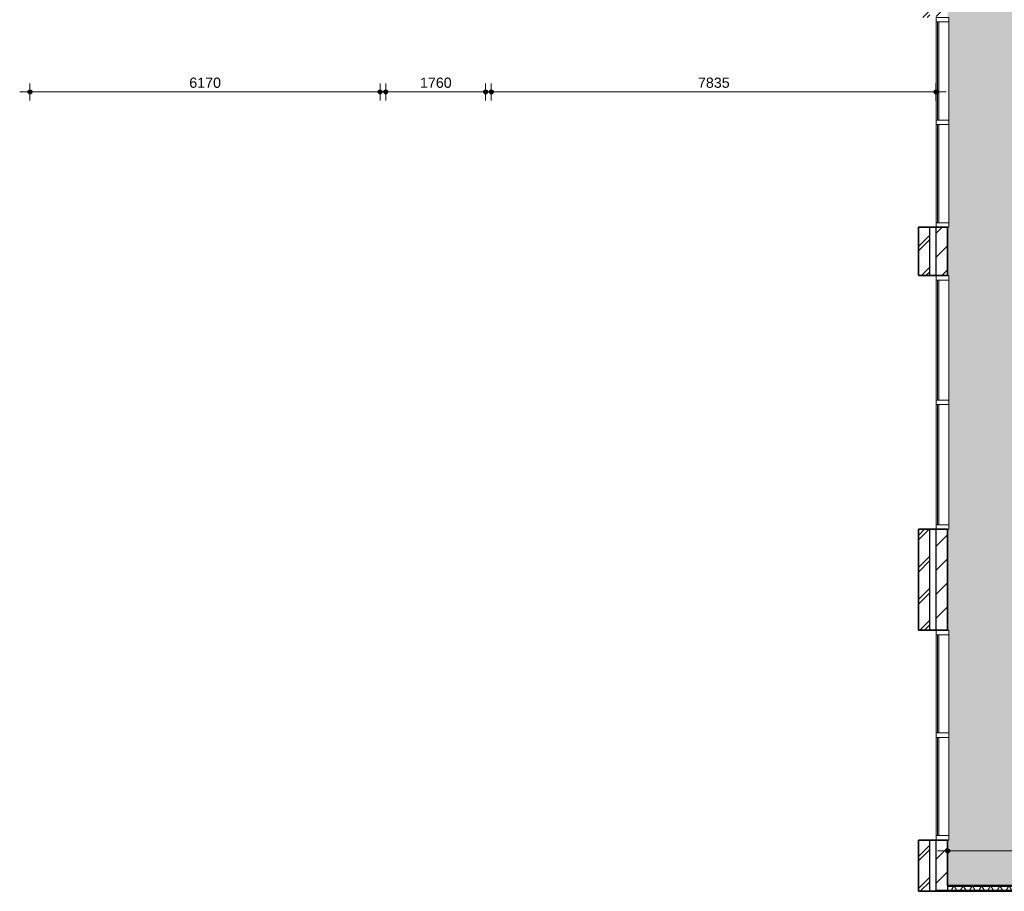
# Model space of a CAD drawing. Header units: millimetres. Extents: x 71235 to 117628, y -12665 to 42937.
# Tile 1 of 49: x 77898 to 95247, y -12585 to 2774. Entities that reach past the tile are written whole.
import ezdxf

# ---------------------------------------------------------------- set-up
doc = ezdxf.new("R2010")
doc.units = ezdxf.units.MM
for name, color, linetype, lineweight in [('A-ANNO-DIMS', 211, 'Continuous', 9), ('A-ANNO-DIMS-100', 211, 'Continuous', 9), ('A-AREA-PATT', 32, 'Continuous', 9), ('A-GLAZ-CURT', 52, 'Continuous', 13), ('A-GLAZ-CWMG', 51, 'Continuous', 13), ('A-WALL', 113, 'Continuous', 18), ('A-WALL-PATT', 111, 'Continuous', 35), ('I-WALL', 2, 'Continuous', 18)]:
    doc.layers.add(name, color=color, linetype=linetype, lineweight=lineweight)
doc.styles.add('Arial', font='arial.ttf', dxfattribs={"height": 180})
doc.dimstyles.new('1_8mm', dxfattribs={"dimscale": 304.8, "dimtxt": 183.646692, "dimasz": 0.918635, "dimexe": 0.492126, "dimexo": 0.0625, "dimgap": 0.059055, "dimtad": 1, "dimdec": 0, "dimrnd": 5, "dimzin": 0, "dimdsep": 46, "dimtxsty": 'Arial', "dimblk1": 'DOTSMALL', "dimblk2": 'DOTSMALL', "dimsah": 1, "dimcen": 0.09, "dimdle": 0.590551, "dimazin": 0, "dimtfac": 1, "dimtdec": 4, "dimtix": 1, "dimtmove": 0, "dimatfit": 3, "dimfxl": 0.492126, "dimfxlon": 1, "dimtvp": 1, "dimtolj": 1, "dimtzin": 0, "dimlwd": 13, "dimlwe": 13, "dimarcsym": 2})
pattern_1 = [(270, (96947.72, -12484.99), (200, 1e-14), []), (270, (96931.72, -12484.99), (200, 1e-14), []), (270, (96915.72, -12484.99), (200, 1e-14), []), (270, (96899.72, -12484.99), (200, 1e-14), [])]

# ---------------------------------------------------------------- blocks, each defined once
blk = doc.blocks.new('System Panel - glas_offset-35-7585375-plot_00')
at = {"layer": 'A-GLAZ-CURT'}
for p, q in [((865, 48), (-865, 48)), ((-865, 48), (-865, 23)), ((-865, 23), (865, 23)), ((865, 23), (865, 48))]:
    blk.add_line(p, q, dxfattribs=at)
blk = doc.blocks.new('Rectangular Mullion - 80x220-7585372-plot_00')
at = {"layer": 'A-GLAZ-CWMG'}
for p, q in [((94048, 1005), (94048, 2734)), ((94268, 1005), (94268, 2734))]:
    blk.add_line(p, q, dxfattribs=at)
blk = doc.blocks.new('Rectangular Mullion - 80x220-7500761-plot_00')
at = {"layer": 'A-GLAZ-CWMG'}
for p, q in [((-80, 0), (0, 0)), ((-80, -220), (-80, 0)), ((0, 0), (0, -220)), ((0, -220), (-80, -220))]:
    blk.add_line(p, q, dxfattribs=at)
blk = doc.blocks.new('Rectangular Mullion - 80x220-7500762-plot_00')
at = {"layer": 'A-GLAZ-CWMG'}
for p, q in [((0, 0), (-80, 0)), ((-80, 0), (-80, -220)), ((0, -220), (0, 0)), ((-80, -220), (0, -220))]:
    blk.add_line(p, q, dxfattribs=at)
blk = doc.blocks.new('System Panel - glas_offset-35-7585450-plot_00')
at = {"layer": 'A-GLAZ-CURT'}
for p, q in [((1058, 47), (-1058, 47)), ((-1058, 47), (-1058, 22)), ((-1058, 22), (1058, 22)), ((1058, 22), (1058, 47))]:
    blk.add_line(p, q, dxfattribs=at)
blk = doc.blocks.new('Rectangular Mullion - 80x220-7585447-plot_00')
at = {"layer": 'A-GLAZ-CWMG'}
for p, q in [((94048, -3929), (94048, -1814)), ((94268, -3929), (94268, -1814))]:
    blk.add_line(p, q, dxfattribs=at)
blk = doc.blocks.new('Rectangular Mullion - 80x220-7585374-plot_00')
at = {"layer": 'A-GLAZ-CWMG'}
for p, q in [((94048, -11603), (94048, -9874)), ((94268, -11603), (94268, -9874))]:
    blk.add_line(p, q, dxfattribs=at)
blk = doc.blocks.new('Rectangular Mullion - 80x220-7500658-plot_00')
at = {"layer": 'A-GLAZ-CWMG'}
for p, q in [((-40, 0), (40, 0)), ((-40, -220), (-40, 0)), ((40, 0), (40, -220)), ((40, -220), (-40, -220))]:
    blk.add_line(p, q, dxfattribs=at)
blk = doc.blocks.new('Rectangular Mullion - 80x220-7585449-plot_00')
at = {"layer": 'A-GLAZ-CWMG'}
for p, q in [((94048, -6124), (94048, -4009)), ((94268, -6124), (94268, -4009))]:
    blk.add_line(p, q, dxfattribs=at)
blk = doc.blocks.new('DIMBLOCK24-plot_00')
at = {"layer": 'A-ANNO-DIMS-100', "lineweight": 25}
h = blk.add_hatch(color=256, dxfattribs=at)
edge = h.paths.add_edge_path()
edge.add_arc((78078, 1502), 35, 0, 360)
h = blk.add_hatch(color=256, dxfattribs=at)
edge = h.paths.add_edge_path()
edge.add_arc((84248, 1502), 35, 0, 360)
at = {"layer": 'A-ANNO-DIMS-100', "lineweight": 13}
for p, q in [((78078, 1502), (78078, 1652)), ((84248, 1502), (84248, 1652)), ((77898, 1502), (84428, 1502)), ((78078, 1502), (78078, 1352)), ((84248, 1502), (84248, 1352))]:
    blk.add_line(p, q, dxfattribs=at)
at = {"layer": 'A-ANNO-DIMS-100', "lineweight": 25}
for centre in [(78078, 1502), (84248, 1502)]:
    blk.add_circle(centre, 35, dxfattribs=at)
at = {"layer": 'A-ANNO-DIMS-100', "color": 0, "lineweight": 13, "insert": (80886, 1754), "char_height": 180, "width": 664.52, "attachment_point": 1, "line_spacing_factor": 0.941778, "style": 'Arial'}
blk.add_mtext('6170', dxfattribs=at)
blk = doc.blocks.new('_DotSmall')
at = {"color": 0, "linetype": 'ByBlock', "const_width": 0.5}
blk.add_lwpolyline([(-0.0625, 0, 1), (0.0625, 0, 1)], format="xyb", close=True, dxfattribs=at)
blk = doc.blocks.new('DIMBLOCK25-plot_00')
at = {"layer": 'A-ANNO-DIMS-100', "lineweight": 25}
h = blk.add_hatch(color=256, dxfattribs=at)
edge = h.paths.add_edge_path()
edge.add_arc((84348, 1502), 35, 0, 360)
h = blk.add_hatch(color=256, dxfattribs=at)
edge = h.paths.add_edge_path()
edge.add_arc((86108, 1502), 35, 0, 360)
at = {"layer": 'A-ANNO-DIMS-100', "lineweight": 13}
for p, q in [((84348, 1502), (84348, 1652)), ((86108, 1502), (86108, 1652)), ((84168, 1502), (86288, 1502)), ((84348, 1502), (84348, 1352)), ((86108, 1502), (86108, 1352))]:
    blk.add_line(p, q, dxfattribs=at)
at = {"layer": 'A-ANNO-DIMS-100', "lineweight": 25}
for centre in [(84348, 1502), (86108, 1502)]:
    blk.add_circle(centre, 35, dxfattribs=at)
at = {"layer": 'A-ANNO-DIMS-100', "color": 0, "lineweight": 13, "insert": (84951, 1754), "char_height": 180, "width": 664.52, "attachment_point": 1, "line_spacing_factor": 0.941778, "style": 'Arial'}
blk.add_mtext('1760', dxfattribs=at)
blk = doc.blocks.new('DIMBLOCK26-plot_00')
at = {"layer": 'A-ANNO-DIMS-100', "lineweight": 25}
h = blk.add_hatch(color=256, dxfattribs=at)
edge = h.paths.add_edge_path()
edge.add_arc((86208, 1502), 35, 0, 360)
h = blk.add_hatch(color=256, dxfattribs=at)
edge = h.paths.add_edge_path()
edge.add_arc((94043, 1502), 35, 0, 360)
at = {"layer": 'A-ANNO-DIMS-100', "lineweight": 13}
for p, q in [((86208, 1502), (86208, 1652)), ((94043, 1502), (94043, 1652)), ((86028, 1502), (94223, 1502)), ((86208, 1502), (86208, 1352)), ((94043, 1502), (94043, 1352))]:
    blk.add_line(p, q, dxfattribs=at)
at = {"layer": 'A-ANNO-DIMS-100', "lineweight": 25}
for centre in [(86208, 1502), (94043, 1502)]:
    blk.add_circle(centre, 35, dxfattribs=at)
at = {"layer": 'A-ANNO-DIMS-100', "color": 0, "lineweight": 13, "insert": (89849, 1754), "char_height": 180, "width": 664.52, "attachment_point": 1, "line_spacing_factor": 0.941778, "style": 'Arial'}
blk.add_mtext('7835', dxfattribs=at)
blk = doc.blocks.new('DIMBLOCK28-plot_00')
at = {"layer": 'A-ANNO-DIMS-100', "lineweight": 25}
h = blk.add_hatch(color=256, dxfattribs=at)
edge = h.paths.add_edge_path()
edge.add_arc((94249, -11873), 35, 0, 360)
h = blk.add_hatch(color=256, dxfattribs=at)
edge = h.paths.add_edge_path()
edge.add_arc((99647, -11873), 35, 0, 360)
at = {"layer": 'A-ANNO-DIMS-100', "lineweight": 13}
for p, q in [((94249, -11873), (94249, -11723)), ((99647, -11873), (99647, -11723)), ((94069, -11873), (99827, -11873)), ((94249, -11873), (94249, -12023)), ((99647, -11873), (99647, -12023))]:
    blk.add_line(p, q, dxfattribs=at)
at = {"layer": 'A-ANNO-DIMS-100', "lineweight": 25}
for centre in [(94249, -11873), (99647, -11873)]:
    blk.add_circle(centre, 35, dxfattribs=at)
at = {"layer": 'A-ANNO-DIMS-100', "color": 0, "lineweight": 13, "insert": (96671, -11621), "char_height": 180, "width": 664.52, "attachment_point": 1, "line_spacing_factor": 0.941778, "style": 'Arial'}
blk.add_mtext('5400', dxfattribs=at)

msp = doc.modelspace()

# ---------------------------------------------------------------- hatches: boundary and pattern name
at = {"layer": 'A-AREA-PATT'}
h = msp.add_hatch(color=41, dxfattribs=at)
h.paths.add_polyline_path([(94248.7, -12485), (99646.7, -12485), (99646.7, -11684.5), (99627.7, -11684.4), (99627.7, -7985.8), (99646.7, -7985.7), (99646.7, -7134.5), (99627.7, -7134.5), (99627.7, -1734.4), (99646.7, -1734.4), (99646.7, -884.4), (99627.7, -884.4), (99627.7, 3465.5), (99447.7, 3466.6), (99447.7, 3865.5), (99627.7, 3865.5), (99627.7, 6265.6), (94143.3, 6265.6), (94143.3, 3865.5), (94443.3, 3865.5), (94443.3, 3465.5), (94248.7, 3465.5), (94248.7, 2814.3), (94267.7, 2814.3), (94267.7, -884.4), (94248.7, -884.4), (94248.7, -1734.4), (94267.7, -1734.4), (94267.7, -6204.4), (94248.7, -6204.4), (94248.7, -7984.5), (94267.7, -7984.5), (94267.7, -11683.1), (94248.7, -11683.2), (94248.7, -12031.4)])
h.paths.add_polyline_path([(94443.3, 6305.6), (95992.7, 6305.6), (95992.7, 6365.6), (94392.7, 6365.6), (94392.7, 6305.6)])
at = {"layer": 'A-WALL-PATT', "lineweight": 9}
h = msp.add_hatch(dxfattribs=at)
h.set_pattern_fill('FP_3', color=256, angle=45, style=0, pattern_type=2)
h.set_pattern_definition([(45, (0, 0), (-212.132, 212.132), [])])
h.paths.add_polyline_path([(94248.7, -12572.5), (94248.7, -11683.1), (94048.7, -11683.1), (94048.7, -12572.5)])
h.paths.add_polyline_path([(94048.7, -7984.5), (94248.7, -7984.5), (94248.7, -6204.4), (94048.7, -6204.4), (94048.7, -6207.5)])
h.paths.add_polyline_path([(94048.7, -1734.4), (94248.7, -1734.4), (94248.7, -884.4), (94048.7, -884.4)])
h.paths.add_polyline_path([(94248.7, 2814.3), (94248.7, 3466.6), (94048.7, 3466.6), (94048.7, 2814.3)])
h = msp.add_hatch(dxfattribs=at)
h.set_pattern_fill('FP_1', color=256, style=0, pattern_type=2)
h.set_pattern_definition([(45, (0, 0), (-282.8427, 282.8427), []), (45, (0, 80), (-282.8427, 282.8427), [])])
h.paths.add_polyline_path([(93733.7, -12585), (93933.7, -12585), (93933.7, -11683.1), (93733.7, -11683.1)])
h.paths.add_polyline_path([(93933.7, -7984.5), (93933.7, -6204.4), (93733.7, -6204.4), (93733.7, -7984.5)])
h.paths.add_polyline_path([(93933.7, -1734.4), (93933.7, -884.4), (93733.7, -884.4), (93733.7, -1734.4)])
h.paths.add_polyline_path([(93733.7, 2814.3), (93933.7, 2814.3), (93933.7, 3051.6), (93733.7, 3051.6)])
h = msp.add_hatch(dxfattribs=at)
h.set_pattern_fill('FP_59', color=256, angle=-270, style=0, pattern_type=2)
h.set_pattern_definition(pattern_1)
h.paths.add_polyline_path([(94248.7, -12497.5), (99646.7, -12497.5), (99646.7, -12485), (94248.7, -12485)])
h = msp.add_hatch(dxfattribs=at)
h.set_pattern_fill('FP_59', color=256, angle=-270, style=0, pattern_type=2)
h.set_pattern_definition(pattern_1)
h.paths.add_polyline_path([(94048.7, -12585), (99846.7, -12585), (99846.7, -12572.5), (94048.7, -12572.5)])
h = msp.add_hatch(dxfattribs=at)
h.set_pattern_fill('FP_60', color=256, angle=-300, style=0, pattern_type=2)
h.set_pattern_definition([(240, (96947.72, -12484.99), (121.2436, -70), []), (300, (96947.72, -12484.99), (121.2436, 70), [])])
h.paths.add_polyline_path([(99646.7, -12572.5), (99646.7, -12497.5), (94248.7, -12497.5), (94248.7, -12572.5), (97656.4, -12572.5)])

# ---------------------------------------------------------------- linework, layer by layer
at = {"layer": 'A-WALL', "lineweight": 35}
for p, q in [((93733.7, -884.4), (93733.7, -1734.4)), ((94248.7, -884.4), (93733.7, -884.4)), ((94248.7, -1734.4), (94248.7, -884.4)), ((93733.7, -1734.4), (94248.7, -1734.4)), ((93733.7, -6204.4), (93733.7, -7984.5)), ((94248.7, -6204.4), (93733.7, -6204.4)), ((94248.7, -7984.5), (94248.7, -6204.4)), ((93733.7, -7984.5), (94248.7, -7984.5)), ((93733.7, -11683.1), (93733.7, -12585)), ((94248.7, -11683.1), (93733.7, -11683.1)), ((94248.7, -12485), (94248.7, -11683.1)), ((93733.7, -12585), (94248.7, -12585))]:
    msp.add_line(p, q, dxfattribs=at)
at = {"layer": 'A-WALL', "lineweight": 25}
for p, q in [((93933.7, -1734.4), (93933.7, -884.4)), ((94048.7, -1734.4), (94048.7, -884.4)), ((93933.7, -7984.5), (93933.7, -6204.4)), ((94048.7, -7984.5), (94048.7, -6204.4)), ((93933.7, -12585), (93933.7, -11683.1)), ((94048.7, -12585), (94048.7, -11683.1)), ((94248.7, -12485), (94248.7, -12572.5)), ((99846.7, -12572.5), (94048.7, -12572.5)), ((99646.7, -12497.5), (94248.7, -12497.5))]:
    msp.add_line(p, q, dxfattribs=at)
at = {"layer": 'I-WALL', "lineweight": 35}
for p, q in [((99646.7, -12485), (94248.7, -12485)), ((94248.7, -12585), (99646.7, -12585))]:
    msp.add_line(p, q, dxfattribs=at)

# ---------------------------------------------------------------- block references
at = {"layer": 'A-GLAZ-CURT', "rotation": 270.0000000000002}
for name, p in [('System Panel - glas_offset-35-7585375-plot_00', (94047.7, 1869.6)), ('System Panel - glas_offset-35-7585375-plot_00', (94047.7, 60.3)), ('System Panel - glas_offset-35-7585450-plot_00', (94047.7, -2871.9)), ('System Panel - glas_offset-35-7585450-plot_00', (94047.7, -5066.9)), ('System Panel - glas_offset-35-7585375-plot_00', (94047.7, -8929.1)), ('System Panel - glas_offset-35-7585375-plot_00', (94047.7, -10738.5))]:
    msp.add_blockref(name, p, dxfattribs=at)
at = {"layer": 'A-GLAZ-CWMG', "rotation": 90.0000000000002}
for p in [(94047.7, 2814.3), (94047.7, -1734.4), (94047.7, -7984.5)]:
    msp.add_blockref('Rectangular Mullion - 80x220-7500762-plot_00', p, dxfattribs=at)
at = {"layer": 'A-GLAZ-CWMG'}
for name, p in [('Rectangular Mullion - 80x220-7585372-plot_00', (0, 0)), ('Rectangular Mullion - 80x220-7585374-plot_00', (0, 10798.7)), ('Rectangular Mullion - 80x220-7585447-plot_00', (0, 0)), ('Rectangular Mullion - 80x220-7585449-plot_00', (0, 0)), ('Rectangular Mullion - 80x220-7585372-plot_00', (0, -10798.7)), ('Rectangular Mullion - 80x220-7585374-plot_00', (0, 0))]:
    msp.add_blockref(name, p, dxfattribs=at)
at = {"layer": 'A-GLAZ-CWMG', "extrusion": (0, 0, -1), "rotation": 269.9999999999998}
for name, p in [('Rectangular Mullion - 80x220-7500658-plot_00', (-94047.7, 964.9)), ('Rectangular Mullion - 80x220-7500761-plot_00', (-94047.7, -884.4)), ('Rectangular Mullion - 80x220-7500658-plot_00', (-94047.7, -3969.4)), ('Rectangular Mullion - 80x220-7500761-plot_00', (-94047.7, -6204.4)), ('Rectangular Mullion - 80x220-7500658-plot_00', (-94047.7, -9833.8)), ('Rectangular Mullion - 80x220-7500761-plot_00', (-94047.7, -11683.1))]:
    msp.add_blockref(name, p, dxfattribs=at)

# ---------------------------------------------------------------- dimensions: what is measured, and where the dimension line sits
at = {"layer": 'A-ANNO-DIMS', "lineweight": 13}
for base, p1, p2, override, picture, middle in [((84247.7, 1502.1), (78077.6, 1652.1), (84247.7, 1652.1), {"dimpost": '<>', "dimfxl": 6170.04023}, 'DIMBLOCK24-plot_00', (81162.6, 1612)), ((86107.7, 1502.1), (84347.7, 1652.1), (86107.7, 1652.1), {"dimpost": '<>', "dimfxl": 1760.022383}, 'DIMBLOCK25-plot_00', (85227.7, 1612)), ((94043.3, 1502.1), (86207.7, 1652.1), (94043.3, 1652.1), {"dimpost": '<>', "dimfxl": 7835.576823}, 'DIMBLOCK26-plot_00', (90125.5, 1612.1)), ((99646.7, -11873.1), (94248.7, -11723.1), (99646.7, -11723.1), {"dimpost": '<>', "dimfxl": 5398.040299}, 'DIMBLOCK28-plot_00', (96947.7, -11763.2))]:
    dim = msp.add_linear_dim(base=base, p1=p1, p2=p2, dimstyle='1_8mm', override=override, dxfattribs=at)
    dim.commit()
    dim.dimension.update_dxf_attribs({"geometry": picture, "text_midpoint": middle})

doc.saveas('drawing.dxf')
